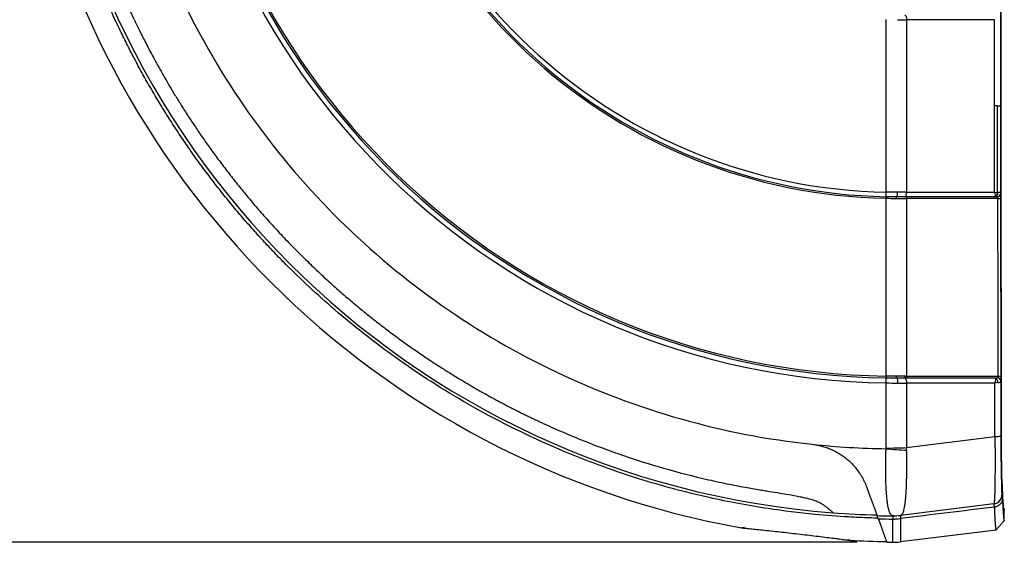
# Model space of a CAD drawing. Header units: millimetres. Extents: x 19 to 819, y 19 to 629.
# Tile 32 of 73: x 388 to 493, y 147 to 203. Entities that reach past the tile are written whole.
import ezdxf

# ---------------------------------------------------------------- set-up
doc = ezdxf.new("R2010")
doc.units = ezdxf.units.MM
doc.header["$LTSCALE"] = 3
doc.layers.add('DIMENSIONS', color=140, linetype='Continuous', lineweight=25)
doc.styles.add('SLDTEXTSTYLE0', font='TXT', dxfattribs={"width": 0.7})
doc.dimstyles.new('SLDDIMSTYLE1', dxfattribs={"dimtxt": 6.474023, "dimasz": 9.906, "dimexe": 0, "dimexo": 0.0625, "dimgap": 1.618506, "dimtad": 0, "dimtih": 1, "dimtoh": 1, "dimrnd": 1e-09, "dimzin": 12, "dimdsep": 46, "dimtxsty": 'SLDTEXTSTYLE0', "dimsah": 1, "dimcen": 0.09, "dimadec": 0, "dimazin": 3, "dimtfac": 1, "dimtofl": 0, "dimtmove": 0, "dimatfit": 3, "dimfxl": 0, "dimfrac": 2, "dimtolj": 1, "dimtzin": 12, "dimarcsym": 0})

# ---------------------------------------------------------------- blocks, each defined once
blk = doc.blocks.new('_D_1')
at = {"layer": 'DIMENSIONS'}
for p, q in [((382.28, 377.95), (306.39, 377.95)), ((315.91, 377.95), (315.91, 277.73)), ((306.29, 265.99), (304.12, 265.99)), ((304.12, 265.99), (304.12, 255.7)), ((325.53, 265.99), (327.71, 265.99)), ((327.71, 265.99), (327.71, 255.7)), ((304.12, 255.7), (306.29, 255.7)), ((327.71, 255.7), (325.53, 255.7)), ((315.91, 146.59), (315.91, 254.25)), ((477.62, 146.59), (306.39, 146.59))]:
    blk.add_line(p, q, dxfattribs=at)
for points in [[(315.91, 377.95), (314.39, 368.05), (317.44, 368.05)], [(315.91, 146.59), (317.44, 156.5), (314.39, 156.5)]]:
    blk.add_solid(points, dxfattribs=at)
at = {"layer": 'DIMENSIONS', "char_height": 6.35, "attachment_point": 1, "style": 'SLDTEXTSTYLE0'}
for s, insert in [('231.4', (303.6, 275.63)), ('9.11', (306.29, 263.89))]:
    blk.add_mtext(s, dxfattribs=dict(at, insert=insert))
blk = doc.blocks.new('_D_3')
at = {"layer": 'DIMENSIONS'}
for p, q in [((372.63, 262.27), (340.84, 262.27)), ((350.36, 262.27), (350.36, 219.79)), ((340.74, 208.05), (338.57, 208.05)), ((338.57, 208.05), (338.57, 197.76)), ((359.98, 208.05), (362.15, 208.05)), ((362.15, 208.05), (362.15, 197.76)), ((338.57, 197.76), (340.74, 197.76)), ((362.15, 197.76), (359.98, 197.76)), ((350.36, 146.59), (350.36, 196.31)), ((477.62, 146.59), (340.84, 146.59))]:
    blk.add_line(p, q, dxfattribs=at)
for points in [[(350.36, 262.27), (348.84, 252.36), (351.88, 252.36)], [(350.36, 146.59), (351.88, 156.5), (348.84, 156.5)]]:
    blk.add_solid(points, dxfattribs=at)
at = {"layer": 'DIMENSIONS', "char_height": 6.35, "attachment_point": 1, "style": 'SLDTEXTSTYLE0'}
for s, insert in [('115.7', (338.05, 217.68)), ('4.55', (340.74, 205.94))]:
    blk.add_mtext(s, dxfattribs=dict(at, insert=insert))

msp = doc.modelspace()

# ---------------------------------------------------------------- linework, layer by layer
for p, q in [((492.327832, 202.555218), (482.89954, 202.555014)), ((480.708098, 183.601704), (480.717532, 184.081423)), ((480.720676, 183.601458), (480.717352, 183.430532)), ((482.901963, 184.07114), (492.327832, 184.070936)), ((492.361592, 183.590392), (492.335235, 183.590388)), ((480.713421, 164.395065), (480.710561, 164.200367)), ((480.721259, 164.200211), (480.710561, 164.200368)), ((480.713307, 163.653772), (480.721259, 164.200211)), ((482.903618, 156.735656), (492.355063, 157.917119)), ((492.236441, 150.697466), (482.238668, 149.469893)), ((493.107169, 151.681741), (493.1338, 151.68501)), ((493.355086, 148.879226), (493.355086, 150.037725)), ((492.458996, 147.873732), (493.360473, 148.874385)), ((492.483856, 147.894511), (482.238356, 146.636522)), ((476.825527, 146.80365), (476.641347, 146.83865)), ((476.856445, 146.799525), (476.867745, 146.798017))]:
    msp.add_line(p, q)
at = {"flags": 128}
for points in [[(482.729879, 203.035773), (482.762349, 203.026614), (482.793622, 202.999466), (482.822541, 202.955333), (482.848038, 202.895845), (482.86917, 202.823203), (482.885156, 202.740089), (482.895406, 202.649578), (482.89954, 202.555014)], [(482.732302, 183.590381), (482.764772, 183.59954), (482.796044, 183.626688), (482.824964, 183.670821), (482.850461, 183.730309), (482.871593, 183.802952), (482.887579, 183.886066), (482.897829, 183.976578), (482.901963, 184.071142)], [(482.90202, 183.419027), (482.903518, 183.452744), (482.907192, 183.485006), (482.912909, 183.514623), (482.920457, 183.540504), (482.929557, 183.561695), (482.939875, 183.577415), (482.951031, 183.587084), (482.962612, 183.590346)], [(492.335235, 183.590388), (492.392919, 183.598966), (492.448452, 183.624365), (492.499769, 183.665639), (492.544958, 183.72125), (492.582337, 183.78913), (492.610514, 183.866751), (492.628442, 183.951224), (492.635452, 184.039403)]]:
    msp.add_lwpolyline(points, dxfattribs=at)
for centre, radius, start, end in [((481.844687, 241.39616), 77.75062, 182.19249007, 269.1662368), ((481.844687, 241.39616), 77.204124, 183.03931792, 269.15829653), ((481.844687, 241.39616), 77.009405, 183.03931786, 269.15829653), ((481.919817, 241.47129), 91.974642, 184.28370006, 265.71629994), ((481.844687, 241.39616), 57.32582, 187.13582959, 268.87336301), ((481.844687, 241.39616), 57.97659, 187.43689571, 268.88583303), ((481.844687, 241.39616), 57.805631, 187.45575023, 268.87336301), ((481.919817, 241.47129), 94.807975, 190.1380891, 259.86191818), ((492.280972, 183.989201), 0.406876, 281.42842741, 7.18801388), ((492.548343, 184.000189), 0.432564, 275.98888147, 356.95888698), ((492.738005, 185.335078), 1.916686, 268.33003624, 277.40567194), ((515.689828, 163.840047), 34.970424, 179.09087148, 179.40989381), ((482.936919, 164.338476), 0.237332, 169.28197402, 218.87983666), ((483.124255, 164.33956), 0.225009, 169.14465046, 221.95849487), ((492.753205, 165.071165), 0.690911, 265.53394224, 291.1337229), ((482.287973, 163.768124), 0.626925, 348.96583181, 42.2323843), ((492.199991, 163.761759), 0.460955, 351.72536459, 68.00667351), ((492.587983, 163.811186), 0.412164, 4.93965601, 84.13608381), ((481.844687, 241.39616), 84.792842, 263.88343648, 269.23228446), ((492.468456, 159.163504), 1.251533, 264.80170632, 295.51118004), ((485.351274, 203.239595), 46.859227, 264.31393467, 267.01803955), ((480.74664, 203.862241), 47.175921, 269.95832551, 272.6205917), ((492.115558, 151.681681), 0.991611, 277.00208804, 0.00346044), ((492.142189, 151.684951), 0.991611, 277.00208804, 0.00346044), ((481.919817, 241.47129), 91.974642, 265.71629994, 268.63073549), ((481.844687, 241.39616), 91.974642, 268.69513711, 269.72523946), ((481.844687, 241.39616), 92.314802, 268.77744814, 269.74543132), ((481.430205, 155.029035), 5.606522, 269.72837767, 279.22561308), ((481.461751, 155.797375), 6.375, 269.74368267, 277), ((481.440514, 155.815002), 6.730837, 269.94844443, 276.8062535), ((481.461379, 155.812113), 6.729898, 269.7713978, 276.62882836), ((481.919817, 241.47129), 94.807975, 266.94540905, 269.29920171), ((481.844687, 241.39616), 94.807975, 269.36139992, 269.75180651), ((481.461535, 152.964015), 6.375, 269.75251994, 276.99912185)]:
    msp.add_arc(centre, radius, start, end)
for points, knots in [([(479.846896, 149.179765), (479.553874, 149.187223), (478.506662, 149.213878), (476.245434, 149.315652), (472.608017, 149.592652), (467.613072, 150.211821), (461.303775, 151.394005), (453.764445, 153.417732), (445.256092, 156.564171), (436.681049, 160.804093), (428.840728, 165.77048), (422.245448, 170.889179), (417.951647, 174.85196), (415.399882, 177.453172), (414.190832, 178.733607), (413.006438, 180.036856), (411.847113, 181.362464), (410.713283, 182.709943), (409.60536, 184.078805), (408.523747, 185.46855), (407.468837, 186.878674), (406.441015, 188.308663), (405.440654, 189.757998), (404.468118, 191.22615), (403.523762, 192.712587), (402.607928, 194.216766), (401.72095, 195.738141), (400.863151, 197.276159), (400.034843, 198.830259), (399.236328, 200.399876), (398.467895, 201.98444), (397.729825, 203.583374), (397.022386, 205.196096), (396.345836, 206.82202), (395.70042, 208.460553), (395.086374, 210.1111), (394.503921, 211.77306), (393.953273, 213.445829), (393.434631, 215.128799), (392.948182, 216.821355), (392.494105, 218.522884), (392.072565, 220.232766), (391.683714, 221.950379), (391.327695, 223.675098), (391.004638, 225.406295), (390.714658, 227.143342), (390.457865, 228.885604), (390.234338, 230.63245), (390.044217, 232.383244), (389.88735, 234.137344), (389.764615, 235.894131), (389.673, 237.652897), (389.640297, 238.826469), (389.623946, 239.413256)], [0, 0, 0, 0, 0.0062428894, 0.0223111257, 0.0482038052, 0.0839194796, 0.1294561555, 0.1848112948, 0.2499818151, 0.3223478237, 0.3881278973, 0.4473203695, 0.4999237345, 0.51242545, 0.5249271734, 0.5374289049, 0.5499306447, 0.5624323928, 0.5749341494, 0.5874359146, 0.5999376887, 0.6124394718, 0.6249412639, 0.6374430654, 0.6499448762, 0.6624466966, 0.6749485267, 0.6874503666, 0.6999522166, 0.7124540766, 0.724955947, 0.7374578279, 0.7499597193, 0.7624616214, 0.7749635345, 0.7874654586, 0.7999673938, 0.8124693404, 0.8249712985, 0.8374732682, 0.8499752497, 0.8624772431, 0.8749792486, 0.8874812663, 0.8999832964, 0.912485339, 0.9249873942, 0.9374894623, 0.9499915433, 0.9624936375, 0.9749957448, 0.9874978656, 1, 1, 1, 1]), ([(390.202113, 234.601241), (390.202616, 234.600681), (390.203624, 234.599559), (390.211769, 234.590507), (390.224792, 234.57607), (390.243192, 234.555721), (390.278568, 234.51669), (390.343327, 234.44557), (390.454725, 234.320875), (390.593065, 234.161669), (390.758167, 233.960703), (390.941517, 233.720602), (391.110295, 233.47209), (391.243439, 233.254557), (391.340843, 233.069853), (391.428042, 232.861712), (391.53635, 232.565333), (391.662212, 232.157302), (391.789499, 231.667095), (391.906596, 231.143011), (392.045893, 230.451469), (392.201015, 229.597895), (392.373183, 228.548915), (392.513449, 227.658098), (392.685534, 226.576583), (392.906529, 225.294999), (393.268713, 223.397765), (393.98372, 220.079475), (395.113715, 215.808881), (396.620917, 211.233705), (397.929309, 207.81214), (398.746482, 205.875305), (399.126615, 205.009693), (399.209125, 204.822809), (399.31366, 204.587662), (399.440668, 204.304364), (399.590687, 203.973051), (399.764347, 203.593891), (399.962368, 203.167084), (400.185563, 202.692865), (400.434833, 202.171509), (400.711168, 201.603336), (401.01565, 200.988713), (401.349444, 200.328062), (401.713804, 199.621861), (402.110066, 198.870657), (402.539648, 198.075065), (403.004049, 197.235779), (403.504842, 196.353576), (404.043673, 195.429329), (404.622256, 194.464005), (405.242368, 193.458683), (405.905841, 192.414554), (406.614561, 191.332935), (407.370454, 190.215274), (408.175482, 189.063156), (409.031632, 187.878318), (409.940904, 186.662648), (410.905304, 185.418202), (411.926817, 184.147191), (413.007454, 182.852053), (414.148987, 181.535208), (415.353917, 180.200044), (416.621607, 178.847071), (417.503211, 177.954684), (417.950476, 177.50195)], [0, 0, 0, 0, 0.0031022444, 0.006213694, 0.0093370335, 0.0124749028, 0.0156298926, 0.0234893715, 0.0312578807, 0.039213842, 0.0468687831, 0.0549413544, 0.0625337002, 0.0668363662, 0.070369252, 0.0741348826, 0.0783090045, 0.0857620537, 0.0941189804, 0.1014190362, 0.1099347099, 0.1256663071, 0.1400179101, 0.1571265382, 0.1656775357, 0.1886084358, 0.2148261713, 0.2513724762, 0.3392056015, 0.4106734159, 0.4650074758, 0.5016963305, 0.5039339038, 0.5069549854, 0.5107605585, 0.5153518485, 0.5207303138, 0.526897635, 0.5338557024, 0.5416066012, 0.5501525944, 0.5594961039, 0.5696396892, 0.5805860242, 0.5923378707, 0.6048980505, 0.6182694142, 0.6324548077, 0.647457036, 0.6632788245, 0.6799227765, 0.6973913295, 0.7156867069, 0.7348108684, 0.7547654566, 0.7755517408, 0.7971705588, 0.8196222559, 0.8429066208, 0.8670228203, 0.8919693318, 0.9177438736, 0.944343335, 0.9717637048, 1, 1, 1, 1]), ([(493.095961, 233.670479), (493.09596, 233.670471), (493.091746, 233.619163), (493.083394, 233.467414), (493.071489, 233.095074), (493.060434, 232.591508), (493.050538, 231.964371), (493.041979, 231.231112), (493.034996, 230.407231), (493.029705, 229.510751), (493.026827, 228.719915), (493.025511, 228.07062), (493.024537, 227.416829), (493.022675, 226.273008), (493.018564, 223.547061), (493.012941, 219.39922), (493.00717, 214.151297), (493.002684, 208.896812), (492.999497, 203.635673), (492.997605, 198.367867), (492.99661, 189.591434), (493.001256, 177.304028), (493.013779, 166.152244), (493.023078, 160.106399), (493.024651, 159.126139), (493.025434, 158.63613), (493.026289, 158.14505), (493.028217, 157.498162), (493.031811, 156.708644), (493.038055, 155.823881), (493.045986, 155.02078), (493.055477, 154.323993), (493.066247, 153.746018), (493.076742, 153.353694), (493.086417, 153.104253), (493.094964, 152.957051), (493.102529, 152.886143), (493.109822, 152.870997), (493.115282, 152.874508), (493.120083, 152.874115), (493.122762, 152.873647), (493.124348, 152.874289), (493.124842, 152.874489)], [0, 0, 0, 0, 0.00000158, 0.0110438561, 0.0221166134, 0.0331744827, 0.044227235, 0.0552658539, 0.0663321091, 0.0773483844, 0.0884606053, 0.0940157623, 0.099595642, 0.1107524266, 0.1330647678, 0.1925559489, 0.2520176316, 0.3114708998, 0.3709368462, 0.4304365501, 0.4899910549, 0.6682668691, 0.8466487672, 0.8689540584, 0.8745025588, 0.8801055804, 0.8856807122, 0.8912744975, 0.9025574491, 0.9138801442, 0.9251916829, 0.9365035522, 0.9478080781, 0.9591233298, 0.9666125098, 0.9741920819, 0.9817629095, 0.9862962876, 0.9930667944, 0.9958939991, 0.9987212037, 1, 1, 1, 1]), ([(397.660513, 231.250397), (398.228418, 226.538152), (399.192899, 221.873765), (401.887925, 212.77168), (403.618436, 208.334104), (407.79686, 199.810493), (410.244717, 195.724572), (415.788987, 188.01923), (418.885325, 184.399913), (425.639464, 177.729616), (429.297175, 174.678724), (437.071169, 169.231128), (441.18735, 166.834494), (449.762495, 162.762856), (454.221346, 161.087905), (463.356397, 158.506773), (468.032476, 157.600626), (472.751456, 157.091621)], [0, 0, 0, 0, 0.125, 0.125, 0.25, 0.25, 0.375, 0.375, 0.5, 0.5, 0.625, 0.625, 0.75, 0.75, 0.875, 0.875, 1, 1, 1, 1]), ([(493.097901, 152.988483), (493.091209, 153.073323), (493.075862, 153.267891), (493.054841, 154.275949), (493.03715, 155.77607), (493.025179, 157.891502), (493.022972, 160.430082), (493.018321, 163.189806), (493.014718, 165.965557), (493.008861, 170.719365), (493.002798, 177.155343), (492.998248, 185.277538), (492.996582, 194.00179), (492.99881, 203.632085), (493.006648, 214.152451), (493.01558, 221.803225), (493.023376, 226.597961), (493.025608, 228.553659), (493.032774, 230.287807), (493.042284, 231.139125), (493.046224, 231.491875)], [0, 0, 0, 0, 0.0188384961, 0.0432031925, 0.0675715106, 0.0919210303, 0.1259083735, 0.1599420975, 0.1939545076, 0.2279525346, 0.3347435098, 0.4300867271, 0.5255011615, 0.6540829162, 0.7825625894, 0.9111224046, 0.9352296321, 0.959311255, 0.9831402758, 1, 1, 1, 1]), ([(480.717532, 184.081423), (480.717683, 184.637684), (480.717982, 185.736492), (480.718401, 187.364464), (480.718825, 188.95145), (480.719269, 190.497416), (480.719751, 192.002301), (480.72028, 193.466061), (480.720861, 194.888655), (480.721495, 196.27005), (480.722175, 197.610219), (480.722893, 198.909141), (480.723633, 200.166793), (480.724377, 201.38318), (480.724861, 202.180267), (480.725098, 202.571953)], [0, 0, 0, 0, 0.0902771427, 0.1783286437, 0.2641544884, 0.3477546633, 0.4291291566, 0.5082779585, 0.5852010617, 0.6598984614, 0.7323701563, 0.8026161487, 0.870636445, 0.9364310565, 1, 1, 1, 1]), ([(492.980298, 202.648913), (492.980082, 202.130394), (492.979651, 201.093386), (492.979148, 199.537589), (492.97875, 197.981668), (492.978469, 196.425598), (492.978292, 194.869386), (492.97827, 193.831857), (492.97826, 193.313077)], [0, 0, 0, 0, 0.16667533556, 0.33334033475, 0.50000014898, 0.66665993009, 0.83332482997, 1, 1, 1, 1]), ([(492.627827, 193.313077), (492.736443, 193.313077), (492.827165, 193.313077), (492.947257, 193.313077), (492.976534, 193.313077), (492.97826, 193.313077)], [0, 0, 0, 0, 0.5, 0.5, 1, 1, 1, 1]), ([(492.97826, 193.313077), (492.97827, 192.794297), (492.978292, 191.756768), (492.978469, 190.200556), (492.97875, 188.644486), (492.979148, 187.088565), (492.979651, 185.532768), (492.980082, 184.495761), (492.980298, 183.977241)], [0, 0, 0, 0, 0.1666751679, 0.3333400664, 0.4999998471, 0.6666596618, 0.8333246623, 1, 1, 1, 1]), ([(481.844687, 183.590529), (481.769579, 183.590613), (481.61952, 183.590782), (481.39279, 183.592154), (481.165327, 183.594379), (480.936984, 183.597465), (480.784451, 183.60029), (480.708098, 183.601704)], [0, 0, 0, 0, 0.2002471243, 0.4000788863, 0.5997869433, 0.799663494, 1, 1, 1, 1]), ([(480.713421, 164.395065), (480.713506, 164.944461), (480.713674, 166.032835), (480.713921, 167.650911), (480.71417, 169.238446), (480.714427, 170.79543), (480.714697, 172.321752), (480.714982, 173.817337), (480.715284, 175.282106), (480.715603, 176.715989), (480.715938, 178.118923), (480.716285, 179.490845), (480.71664, 180.831707), (480.716998, 182.141441), (480.717235, 183.004323), (480.717352, 183.430532)], [0, 0, 0, 0, 0.08679961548, 0.17195314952, 0.25546059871, 0.33732196, 0.41753723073, 0.4961064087, 0.57302949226, 0.64830648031, 0.72193737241, 0.79392216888, 0.86426087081, 0.93295348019, 1, 1, 1, 1]), ([(481.814334, 183.419485), (481.814574, 183.460482), (481.817696, 183.507613), (481.829467, 183.573946), (481.837652, 183.590529), (481.844687, 183.590529)], [0, 0, 0, 0, 0.5, 0.5, 1, 1, 1, 1]), ([(481.844688, 183.590529), (481.855675, 183.590529), (481.867496, 183.600832), (481.890412, 183.647328), (481.901442, 183.683666), (481.919828, 183.776803), (481.927126, 183.833313), (481.93675, 183.951661), (481.9391, 184.013152), (481.939455, 184.070622)], [0, 0, 0, 0, 0.25, 0.25, 0.5, 0.5, 0.75, 0.75, 1, 1, 1, 1]), ([(482.732302, 183.590381), (482.659744, 183.590392), (482.514743, 183.590414), (482.293679, 183.590451), (482.070536, 183.590488), (481.920009, 183.590515), (481.844688, 183.590529)], [0, 0, 0, 0, 0.2501982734, 0.5000073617, 0.749812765, 1, 1, 1, 1]), ([(492.327832, 184.070936), (492.356412, 183.95683), (492.371501, 183.843872), (492.373688, 183.707902), (492.370953, 183.668044), (492.358417, 183.609568), (492.348642, 183.59039), (492.335235, 183.590388)], [0, 0, 0, 0, 0.5, 0.5, 0.75, 0.75, 1, 1, 1, 1]), ([(492.593475, 183.569986), (492.586873, 183.57292), (492.572688, 183.579225), (492.544175, 183.584175), (492.509023, 183.587609), (492.466485, 183.589436), (492.416808, 183.590306), (492.380658, 183.590362), (492.361592, 183.590392)], [0, 0, 0, 0, 0.1171691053, 0.2517599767, 0.4060504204, 0.5815638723, 0.7793185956, 1, 1, 1, 1]), ([(492.682149, 183.419206), (492.681284, 183.429472), (492.679469, 183.451027), (492.67014, 183.48168), (492.65452, 183.513923), (492.628551, 183.546458), (492.606131, 183.561496), (492.593475, 183.569986)], [0, 0, 0, 0, 0.133137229, 0.2795397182, 0.4428726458, 0.6854829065, 1, 1, 1, 1]), ([(492.699405, 164.382351), (492.698639, 164.958161), (492.697106, 166.109699), (492.694985, 167.83822), (492.692995, 169.567389), (492.691146, 171.29724), (492.689437, 173.027679), (492.687869, 174.758647), (492.68644, 176.490076), (492.685151, 178.221896), (492.684004, 179.954051), (492.682988, 181.686439), (492.682428, 182.841645), (492.682149, 183.419206)], [0, 0, 0, 0, 0.0909740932, 0.1819352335, 0.2728834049, 0.3638185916, 0.4547407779, 0.5456499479, 0.6365460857, 0.7274291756, 0.8182992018, 0.9091561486, 1, 1, 1, 1]), ([(492.980298, 183.977241), (492.978758, 184.006768), (492.954836, 184.024349), (492.85526, 184.04133), (492.779611, 184.041572), (492.684651, 184.040111)], [0, 0, 0, 0, 0.5, 0.5, 1, 1, 1, 1]), ([(492.980298, 183.977241), (492.98063, 183.963596), (492.98129, 183.936522), (492.982183, 183.884383), (492.982984, 183.824353), (492.983676, 183.757679), (492.984247, 183.683939), (492.984668, 183.604556), (492.984967, 183.520639), (492.985025, 183.463047), (492.985054, 183.43438)], [0, 0, 0, 0, 0.12605063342, 0.25009983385, 0.37419764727, 0.50039175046, 0.6213570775, 0.74770536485, 0.87441567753, 1, 1, 1, 1]), ([(492.985054, 183.43438), (492.985334, 182.857125), (492.985894, 181.702715), (492.986911, 179.971771), (492.988058, 178.241541), (492.989348, 176.512059), (492.990777, 174.783316), (492.992345, 173.055314), (492.994054, 171.328054), (492.995902, 169.60153), (492.997892, 167.875767), (493.000013, 166.150667), (493.001544, 165.001404), (493.00231, 164.426723)], [0, 0, 0, 0, 0.0909351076, 0.1818545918, 0.2727619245, 0.3636605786, 0.4545540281, 0.5454457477, 0.6363392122, 0.7272378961, 0.8181452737, 0.9090648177, 1, 1, 1, 1]), ([(417.950476, 177.50195), (418.171208, 177.282527), (418.610034, 176.846306), (419.27273, 176.204485), (419.933296, 175.576652), (420.592006, 174.963258), (421.248379, 174.363985), (421.902141, 173.77871), (422.552976, 173.207254), (423.20059, 172.649446), (423.844693, 172.105106), (424.485006, 171.574053), (425.121256, 171.056103), (425.753181, 170.551068), (426.380525, 170.058757), (427.003042, 169.578977), (427.620494, 169.111534), (428.232648, 168.65623), (428.839284, 168.212869), (429.440186, 167.781251), (430.035147, 167.361176), (430.623967, 166.952445), (431.206455, 166.554857), (431.782426, 166.168211), (432.351701, 165.792308), (432.914111, 165.426947), (433.469491, 165.071931), (434.017684, 164.72706), (434.55854, 164.392138), (435.091914, 164.066969), (435.617667, 163.751359), (436.135668, 163.445116), (436.645791, 163.148049), (437.147914, 162.859969), (437.641923, 162.58069), (438.127707, 162.310027), (438.605162, 162.047799), (439.074189, 161.793826), (439.534691, 161.547931), (439.986581, 161.309941), (440.42977, 161.079684), (440.864179, 160.856991), (441.28973, 160.641698), (441.70635, 160.433642), (442.11397, 160.232664), (442.512524, 160.038608), (442.90195, 159.851322), (443.282191, 159.670656), (443.653189, 159.496465), (444.014895, 159.328606), (444.367257, 159.166941), (444.710232, 159.011333), (445.043774, 158.861652), (445.367843, 158.717768), (446.630668, 158.162911), (449.020089, 157.172126), (452.745764, 155.803313), (457.021264, 154.455804), (460.816615, 153.474734), (463.822357, 152.825128), (465.7176, 152.462149), (467.059589, 152.231247), (468.138781, 152.059945), (469.029661, 151.919516), (470.07756, 151.747127), (470.929823, 151.591709), (471.619016, 151.452229), (472.139823, 151.335096), (472.626904, 151.207714), (473.03166, 151.081875), (473.324803, 150.973788), (473.529937, 150.8869), (473.712026, 150.789774), (473.927382, 150.657283), (474.17396, 150.48946), (474.412434, 150.307071), (474.612436, 150.142636), (474.770703, 150.005041), (474.894391, 149.894526), (474.973103, 149.822862), (475.019764, 149.780621), (475.045057, 149.757816), (475.0482, 149.754994), (475.049768, 149.753587)], [0, 0, 0, 0, 0.0138093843, 0.0274536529, 0.0409321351, 0.0542442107, 0.0673893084, 0.0803669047, 0.0931765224, 0.1058177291, 0.1182901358, 0.1305933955, 0.142727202, 0.1546912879, 0.1664854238, 0.1781094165, 0.1895631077, 0.2008463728, 0.211959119, 0.2229012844, 0.2336728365, 0.2442737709, 0.2547041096, 0.2649639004, 0.2750532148, 0.2849721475, 0.2947208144, 0.3042993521, 0.3137079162, 0.3229466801, 0.3320158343, 0.3409155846, 0.3496461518, 0.3582077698, 0.366600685, 0.3748251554, 0.382881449, 0.3907698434, 0.3984906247, 0.4060440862, 0.4134305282, 0.4206502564, 0.4277035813, 0.4345908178, 0.4413122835, 0.447868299, 0.4542591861, 0.4604852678, 0.4665468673, 0.4724443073, 0.4781779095, 0.4837479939, 0.4891548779, 0.4943988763, 0.4994803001, 0.5503559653, 0.6091382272, 0.6755351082, 0.7491775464, 0.7829739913, 0.8119660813, 0.834790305, 0.8433889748, 0.8604489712, 0.8748052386, 0.8905365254, 0.8989967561, 0.9062590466, 0.9145771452, 0.9219891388, 0.9261255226, 0.929855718, 0.9333572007, 0.9376527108, 0.9452065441, 0.9532361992, 0.9608866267, 0.968837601, 0.976543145, 0.9843388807, 0.9895978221, 0.9948140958, 1, 1, 1, 1]), ([(481.85145, 164.191543), (481.844139, 164.194555), (481.835763, 164.21595), (481.824734, 164.292277), (481.822589, 164.343703), (481.823391, 164.385824)], [0, 0, 0, 0, 0.5, 0.5, 1, 1, 1, 1]), ([(492.630091, 164.221194), (492.637951, 164.227838), (492.652594, 164.240216), (492.670927, 164.264277), (492.687364, 164.294143), (492.699912, 164.333805), (492.699568, 164.366698), (492.699405, 164.382351)], [0, 0, 0, 0, 0.21448615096, 0.39956940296, 0.55556350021, 0.7885045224, 1, 1, 1, 1]), ([(493.00231, 164.426723), (493.002332, 164.40402), (493.002374, 164.358992), (493.002313, 164.291557), (493.002157, 164.225386), (493.001898, 164.160382), (493.001371, 164.067291), (493.000386, 163.951033), (492.99921, 163.881672), (492.998616, 163.846676)], [0, 0, 0, 0, 0.1007381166, 0.1998050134, 0.2984967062, 0.3981238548, 0.4999610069, 0.7477120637, 1, 1, 1, 1]), ([(480.712327, 156.686332), (480.712389, 157.166032), (480.712513, 158.117529), (480.712705, 159.53405), (480.712901, 160.927615), (480.713101, 162.298169), (480.713238, 163.204545), (480.713307, 163.653772)], [0, 0, 0, 0, 0.20681340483, 0.41022010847, 0.61022010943, 0.80681340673, 1, 1, 1, 1]), ([(481.85145, 164.191542), (481.862962, 164.187256), (481.87523, 164.171314), (481.898423, 164.111415), (481.909261, 164.067337), (481.926366, 163.959649), (481.932577, 163.896461), (481.93952, 163.768752), (481.940299, 163.704597), (481.939146, 163.646461)], [0, 0, 0, 0, 0.25, 0.25, 0.5, 0.5, 0.75, 0.75, 1, 1, 1, 1]), ([(492.372618, 164.18917), (492.386201, 164.179838), (492.395416, 164.152317), (492.405943, 164.079134), (492.407207, 164.032906), (492.399739, 163.881327), (492.379957, 163.76243), (492.346345, 163.647492)], [0, 0, 0, 0, 0.25, 0.25, 0.5, 0.5, 1, 1, 1, 1]), ([(492.372618, 164.18917), (492.403202, 164.189669), (492.460714, 164.190608), (492.534949, 164.195624), (492.593298, 164.202618), (492.619027, 164.215608), (492.630091, 164.221194)], [0, 0, 0, 0, 0.3204279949, 0.6025411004, 0.8290864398, 1, 1, 1, 1]), ([(492.656148, 163.695419), (492.763698, 163.703164), (492.852301, 163.715606), (492.968625, 163.762185), (492.997009, 163.797643), (492.998616, 163.846676)], [0, 0, 0, 0, 0.5, 0.5, 1, 1, 1, 1]), ([(492.998616, 163.846676), (492.999298, 163.361784), (493.00066, 162.392013), (493.002833, 160.93844), (493.00509, 159.485626), (493.00668, 158.517876), (493.007475, 158.033994)], [0, 0, 0, 0, 0.25000340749, 0.49999999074, 0.74999657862, 1, 1, 1, 1]), ([(472.809881, 157.086028), (472.895513, 157.07519), (473.066258, 157.053578), (473.320054, 157.009641), (473.571051, 156.95737), (473.819235, 156.895946), (474.064714, 156.825593), (474.307559, 156.746279), (474.547861, 156.658032), (475.022988, 156.464074), (475.707352, 156.110951), (476.533807, 155.516465), (477.259012, 154.821842), (477.739019, 154.209869), (478.041922, 153.739913), (478.221959, 153.426508), (478.383596, 153.109077), (478.528423, 152.788566), (478.608094, 152.578754), (478.648369, 152.47269)], [0, 0, 0, 0, 0.0315207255, 0.0628508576, 0.0940428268, 0.1251494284, 0.1562234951, 0.1873175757, 0.2184836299, 0.2497727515, 0.3749657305, 0.4992593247, 0.6233528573, 0.7487656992, 0.7973642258, 0.8466425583, 0.8967297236, 0.947794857, 1, 1, 1, 1]), ([(492.355063, 157.917119), (492.355924, 157.825331), (492.357646, 157.641548), (492.359995, 157.367503), (492.362112, 157.094788), (492.363947, 156.823993), (492.365477, 156.555562), (492.366689, 156.289974), (492.367579, 156.027688), (492.368157, 155.769154), (492.368446, 155.514812), (492.368476, 155.265069), (492.368046, 154.661438), (492.364986, 153.739772), (492.350882, 152.674615), (492.332161, 151.801778), (492.309261, 151.280267), (492.289052, 150.978238), (492.275138, 150.84411), (492.262711, 150.761736), (492.25088, 150.710373), (492.241561, 150.702042), (492.236441, 150.697466)], [0, 0, 0, 0, 0.0227708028, 0.045593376, 0.0684560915, 0.091347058, 0.1142541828, 0.1371652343, 0.160067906, 0.1829498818, 0.2057989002, 0.2286028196, 0.2513496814, 0.3741127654, 0.5017480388, 0.6206747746, 0.7510179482, 0.8098856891, 0.875108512, 0.9072132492, 0.9490250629, 1, 1, 1, 1]), ([(493.007475, 158.033994), (493.007637, 157.944432), (493.007961, 157.76551), (493.008617, 157.499358), (493.009397, 157.235433), (493.010314, 156.973849), (493.011884, 156.585536), (493.01444, 156.078119), (493.018416, 155.472133), (493.02313, 154.897836), (493.030341, 154.181435), (493.040966, 153.387987), (493.053296, 152.756512), (493.063898, 152.356295), (493.072166, 152.110039), (493.080687, 151.917923), (493.088411, 151.796309), (493.095271, 151.725652), (493.101204, 151.688062), (493.105177, 151.683851), (493.107169, 151.681741)], [0, 0, 0, 0, 0.0250146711, 0.0499727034, 0.0749112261, 0.0998674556, 0.124878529, 0.1873517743, 0.2500452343, 0.312158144, 0.3746286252, 0.4997905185, 0.6242943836, 0.6866431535, 0.7495207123, 0.8116323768, 0.8742327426, 0.9160219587, 0.9579026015, 1, 1, 1, 1]), ([(481.403626, 149.422576), (481.392886, 149.423385), (481.367107, 149.425325), (481.323653, 149.444453), (481.268373, 149.489799), (481.201832, 149.57885), (481.097407, 149.781803), (480.977634, 150.152212), (480.870783, 150.681685), (480.805665, 151.195832), (480.758899, 151.729144), (480.72017, 152.347286), (480.695237, 152.945863), (480.681246, 153.489524), (480.674197, 153.972894), (480.671845, 154.473544), (480.674123, 154.989125), (480.681028, 155.518292), (480.6921, 156.059304), (480.703067, 156.426684), (480.708568, 156.61093)], [0, 0, 0, 0, 0.0218272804, 0.0523879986, 0.0916554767, 0.139595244, 0.1961642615, 0.3188638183, 0.4111158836, 0.4727742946, 0.5425652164, 0.6148404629, 0.6834402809, 0.7285818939, 0.7737911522, 0.8189009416, 0.863973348, 0.9091108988, 0.9544177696, 1, 1, 1, 1]), ([(480.708568, 156.61093), (480.709663, 156.623511), (480.711847, 156.648599), (480.712167, 156.673779), (480.712327, 156.686332)], [0, 0, 0, 0, 0.5014846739, 1, 1, 1, 1]), ([(482.329056, 149.495035), (482.340661, 149.502586), (482.366222, 149.519218), (482.408488, 149.561198), (482.457169, 149.625724), (482.511292, 149.721933), (482.569266, 149.858705), (482.658161, 150.140397), (482.748073, 150.612516), (482.824781, 151.394088), (482.885002, 152.333262), (482.916026, 153.330734), (482.925962, 154.210172), (482.927547, 154.841898), (482.92546, 155.413153), (482.921524, 155.920253), (482.916248, 156.268219), (482.913585, 156.443817)], [0, 0, 0, 0, 0.0247545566, 0.0545222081, 0.0894506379, 0.1296925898, 0.1753948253, 0.2266837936, 0.3607975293, 0.4631300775, 0.5932970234, 0.7228660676, 0.7918998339, 0.8601557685, 0.9057963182, 0.9524610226, 1, 1, 1, 1]), ([(493.355086, 150.037725), (493.336243, 150.081175), (493.298459, 150.168298), (493.24442, 150.804838), (493.20337, 151.604604), (493.174589, 152.258942), (493.159872, 152.754924), (493.148109, 152.884895), (493.139424, 152.8692), (493.129606, 152.875879), (493.120286, 152.872112), (493.111566, 152.878221), (493.104596, 152.850007), (493.099822, 152.948766), (493.097901, 152.988483)], [0, 0, 0, 0, 0.2160316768, 0.4331759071, 0.6252838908, 0.70139722, 0.7776105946, 0.8082333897, 0.8367694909, 0.8771185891, 0.9208733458, 0.9435586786, 0.9773013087, 1, 1, 1, 1]), ([(478.648369, 152.47269), (478.675258, 152.398786), (478.728912, 152.25132), (478.806152, 152.038758), (478.880719, 151.833433), (478.952365, 151.636091), (479.021089, 151.446777), (479.086867, 151.265797), (479.149686, 151.093302), (479.209478, 150.929325), (479.266212, 150.773881), (479.319851, 150.626978), (479.370362, 150.488626), (479.417722, 150.358833), (479.4754, 150.200472), (479.539356, 150.024804), (479.604127, 149.84709), (479.65728, 149.701193), (479.698794, 149.587134), (479.72829, 149.505952), (479.746792, 149.454883), (479.74908, 149.44854), (479.750223, 149.44537)], [0, 0, 0, 0, 0.0394581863, 0.0787331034, 0.1178299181, 0.1567536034, 0.1955090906, 0.2340846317, 0.2724723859, 0.3106871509, 0.3487424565, 0.3866506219, 0.4244228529, 0.4620693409, 0.4995993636, 0.5715185, 0.6432258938, 0.7147652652, 0.7861755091, 0.8574931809, 0.9287549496, 1, 1, 1, 1]), ([(492.29445, 150.358269), (492.293438, 150.3855), (492.291409, 150.440081), (492.288029, 150.509001), (492.284427, 150.568341), (492.280593, 150.616899), (492.276546, 150.654803), (492.272283, 150.681574), (492.267824, 150.698145), (492.264656, 150.699872), (492.263072, 150.700735)], [0, 0, 0, 0, 0.123814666, 0.2481695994, 0.3729662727, 0.4981039, 0.6234799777, 0.7489908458, 0.8745322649, 1, 1, 1, 1]), ([(493.165363, 151.288517), (493.163789, 151.255005), (493.160687, 151.188951), (493.143807, 151.092032), (493.117593, 150.999115), (493.081328, 150.910249), (493.035437, 150.825334), (492.980037, 150.74424), (492.90024, 150.649343), (492.789238, 150.549206), (492.64048, 150.457254), (492.474534, 150.389646), (492.355442, 150.368696), (492.294491, 150.357974)], [0, 0, 0, 0, 0.0742925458, 0.1464348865, 0.2170568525, 0.2869456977, 0.3569267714, 0.4277729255, 0.5001843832, 0.6247813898, 0.7468480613, 0.8704379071, 1, 1, 1, 1]), ([(493.1338, 151.68501), (493.134986, 151.68421), (493.137353, 151.682614), (493.140892, 151.66768), (493.14441, 151.643544), (493.147905, 151.609324), (493.151378, 151.56524), (493.15483, 151.511288), (493.158259, 151.447264), (493.161669, 151.374001), (493.163914, 151.317058), (493.165039, 151.288519)], [0, 0, 0, 0, 0.111866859, 0.22318930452, 0.33411820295, 0.44480602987, 0.55540625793, 0.6660727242, 0.77695899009, 0.88821770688, 1, 1, 1, 1]), ([(493.165039, 151.288519), (493.167708, 151.219793), (493.172962, 151.084499), (493.180759, 150.894136), (493.189718, 150.684797), (493.200083, 150.459018), (493.215762, 150.144138), (493.235543, 149.796016), (493.259366, 149.457842), (493.283254, 149.195149), (493.307181, 149.010479), (493.32712, 148.917705), (493.341273, 148.888362), (493.349262, 148.878511), (493.353256, 148.879001), (493.355086, 148.879226)], [0, 0, 0, 0, 0.0436592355, 0.0859469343, 0.126870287, 0.188885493, 0.2530191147, 0.3781542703, 0.503449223, 0.6285342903, 0.7521548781, 0.8761470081, 0.9380888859, 0.9716253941, 1, 1, 1, 1]), ([(492.294491, 150.357974), (492.297016, 150.284719), (492.302064, 150.138261), (492.310819, 149.930138), (492.319721, 149.731254), (492.327967, 149.543231), (492.336037, 149.365416), (492.34461, 149.197252), (492.353572, 149.038821), (492.362154, 148.890823), (492.370422, 148.753205), (492.379475, 148.624965), (492.390158, 148.484602), (492.401508, 148.340996), (492.415027, 148.202522), (492.429894, 148.08824), (492.442127, 148.001734), (492.457515, 147.938172), (492.469933, 147.901031), (492.479134, 147.896867), (492.48374, 147.894783)], [0, 0, 0, 0, 0.04552357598, 0.09101586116, 0.13647397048, 0.18189665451, 0.22730031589, 0.27270399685, 0.31811607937, 0.36353900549, 0.40898500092, 0.45447230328, 0.5000050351, 0.57133323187, 0.6426302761, 0.71393662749, 0.78528156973, 0.8567180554, 0.92827554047, 1, 1, 1, 1]), ([(493.302188, 150.250241), (493.31714, 150.220514), (493.35065, 150.153891), (493.353505, 150.079129), (493.355087, 150.037725)], [0, 0, 0, 0, 0.4461958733, 1, 1, 1, 1]), ([(479.875064, 149.102372), (479.866092, 149.127034), (479.848187, 149.17625), (479.825199, 149.239523), (479.805111, 149.294815), (479.788179, 149.341394), (479.774327, 149.37945), (479.763547, 149.409007), (479.755905, 149.429906), (479.751114, 149.442955), (479.75052, 149.444566), (479.750223, 149.44537)], [0, 0, 0, 0, 0.1128895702, 0.2252850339, 0.3372074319, 0.448677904, 0.5597177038, 0.670348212, 0.7805909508, 0.8904675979, 1, 1, 1, 1]), ([(479.875064, 149.102372), (479.901777, 149.028983), (479.955256, 148.88206), (480.031129, 148.673647), (480.103864, 148.473856), (480.1731, 148.283673), (480.238876, 148.102975), (480.301129, 147.931935), (480.359824, 147.770646), (480.414924, 147.61922), (480.466391, 147.477764), (480.514194, 147.346384), (480.57015, 147.192628), (480.629818, 147.028774), (480.687355, 146.870804), (480.732303, 146.747355), (480.764248, 146.659537), (480.784287, 146.604354), (480.786768, 146.597503), (480.78801, 146.594074)], [0, 0, 0, 0, 0.0449885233, 0.0900664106, 0.1352349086, 0.1804952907, 0.2258488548, 0.2712969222, 0.316840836, 0.3624819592, 0.4082216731, 0.4540613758, 0.5000024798, 0.5830726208, 0.6662361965, 0.7495018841, 0.8328784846, 0.9163748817, 1, 1, 1, 1]), ([(481.433232, 149.422439), (481.432463, 149.422442), (481.430881, 149.42245), (481.420587, 149.422496), (481.409403, 149.422549), (481.403626, 149.422576)], [0, 0, 0, 0, 0.3140843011, 0.6456944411, 1, 1, 1, 1]), ([(481.426426, 149.42247), (481.453717, 149.422438), (481.487962, 149.422398), (481.523986, 149.422748), (481.531991, 149.422829), (481.534252, 149.422852), (481.535583, 149.422863), (481.536103, 149.422866), (481.535972, 149.422863), (481.535966, 149.422863)], [0, 0, 0, 0, 0.7199624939, 0.9034083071, 0.9333777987, 0.9582211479, 0.9793763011, 0.9990431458, 1, 1, 1, 1]), ([(481.535887, 149.422861), (481.535823, 149.422859), (481.535659, 149.422854), (481.533718, 149.422824), (481.525929, 149.422722), (481.492782, 149.422374), (481.459244, 149.422411), (481.433094, 149.42244)], [0, 0, 0, 0, 0.0154227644, 0.0394573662, 0.1022894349, 0.3000608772, 1, 1, 1, 1]), ([(481.434, 146.589075), (481.433999, 146.590112), (481.433997, 146.592186), (481.433998, 146.608851), (481.434001, 146.635382), (481.434008, 146.672699), (481.434017, 146.720487), (481.434028, 146.77876), (481.434042, 146.84744), (481.434058, 146.92647), (481.434077, 147.015787), (481.434097, 147.115326), (481.43412, 147.225018), (481.434145, 147.344795), (481.434173, 147.474585), (481.434202, 147.614315), (481.434234, 147.763909), (481.434268, 147.923292), (481.434305, 148.092379), (481.434344, 148.271108), (481.434385, 148.459332), (481.43443, 148.657201), (481.434477, 148.863759), (481.434511, 149.009468), (481.434528, 149.082269)], [0, 0, 0, 0, 0.0461509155, 0.0922355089, 0.1382537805, 0.1842057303, 0.2300913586, 0.2759106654, 0.3216636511, 0.3673503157, 0.4129706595, 0.4585246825, 0.5040123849, 0.549433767, 0.5947888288, 0.6400775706, 0.6852999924, 0.7304560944, 0.7755458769, 0.8205693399, 0.8655264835, 0.910417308, 0.9552418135, 1, 1, 1, 1]), ([(482.238591, 149.469884), (482.238623, 149.468869), (482.238688, 149.466837), (482.238709, 149.450313), (482.238698, 149.423884), (482.238658, 149.386585), (482.238596, 149.338815), (482.238507, 149.280384), (482.238389, 149.212406), (482.238264, 149.158516), (482.238201, 149.1316)], [0, 0, 0, 0, 0.1245493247, 0.2494285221, 0.374538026, 0.4997770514, 0.6250441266, 0.7502376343, 0.875256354, 1, 1, 1, 1]), ([(482.238258, 149.127206), (482.238274, 148.304509), (482.23829, 147.680488), (482.238323, 146.846524), (482.238339, 146.636591), (482.238355, 146.636522)], [0, 0, 0, 0, 0.5, 0.5, 1, 1, 1, 1]), ([(465.231619, 148.143609), (465.232377, 148.143533), (465.233893, 148.143382), (465.245858, 148.142187), (465.264923, 148.140279), (465.291778, 148.137586), (465.326243, 148.134127), (465.395261, 148.127201), (465.525268, 148.114148), (465.749618, 148.09147), (466.025823, 148.063461), (466.451378, 148.019958), (467.073247, 147.955615), (467.922689, 147.866162), (468.837297, 147.767513), (469.801277, 147.661404), (470.784188, 147.550172), (471.774072, 147.435731), (472.755368, 147.319112), (473.699886, 147.204383), (474.590305, 147.093394), (475.260955, 147.008094), (475.736547, 146.946741), (476.057281, 146.905006), (476.33231, 146.868972), (476.533724, 146.842372), (476.672685, 146.823973), (476.767356, 146.8114), (476.806171, 146.806229), (476.825527, 146.80365)], [0, 0, 0, 0, 0.0104679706, 0.0209199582, 0.031378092, 0.0418644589, 0.0524009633, 0.063009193, 0.0940879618, 0.125821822, 0.1568275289, 0.188510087, 0.2511740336, 0.3123452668, 0.3758419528, 0.4373712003, 0.4999061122, 0.5624631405, 0.6243683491, 0.6877373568, 0.7492203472, 0.8117189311, 0.843446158, 0.874462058, 0.9060392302, 0.9370007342, 0.9582147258, 0.9791620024, 1, 1, 1, 1]), ([(476.825527, 146.80365), (476.833927, 146.802532), (476.850757, 146.800292), (476.86481, 146.798406), (476.866764, 146.798147), (476.867745, 146.798017)], [0, 0, 0, 0, 0.3318260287, 0.6648785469, 1, 1, 1, 1])]:
    msp.add_open_spline(points, degree=3, knots=knots)
for points in [[(481.93966, 202.555507), (482.264267, 202.555411), (482.58433, 202.555247), (482.89954, 202.555014)], [(482.89954, 202.555014), (482.900348, 196.395854), (482.901155, 190.230262), (482.901963, 184.07114)], [(492.325848, 193.313077), (492.326509, 196.394349), (492.327171, 199.475614), (492.327832, 202.555218)], [(492.327832, 184.070936), (492.327171, 187.15054), (492.326509, 190.231805), (492.325848, 193.313077)], [(492.627827, 193.313077), (492.536939, 193.313077), (492.434934, 193.313077), (492.325848, 193.313077)], [(492.635452, 184.039403), (492.632708, 187.129592), (492.630166, 190.221203), (492.627827, 193.313077)], [(480.717352, 183.430532), (481.085676, 183.423173), (481.451399, 183.419545), (481.814334, 183.419485)], [(481.939455, 184.070622), (481.53874, 184.070427), (481.131418, 184.073906), (480.717532, 184.081423)], [(481.814334, 183.419485), (482.185444, 183.419354), (482.548071, 183.419202), (482.90202, 183.419027)], [(482.901963, 184.07114), (482.585902, 184.070898), (482.264962, 184.070726), (481.939455, 184.070622)], [(492.335235, 183.590388), (489.134257, 183.589894), (485.933279, 183.589892), (482.732302, 183.590381)], [(492.682149, 183.419206), (489.422106, 183.418628), (486.162063, 183.418568), (482.90202, 183.419027)], [(482.90202, 183.419027), (482.902438, 177.061233), (482.902855, 170.710815), (482.903273, 164.381936)], [(492.327832, 184.070936), (492.438844, 184.055071), (492.542408, 184.038002), (492.635452, 184.039403)], [(492.684651, 184.040111), (492.668761, 184.039867), (492.652361, 184.039631), (492.635452, 184.039403)], [(480.723806, 164.394909), (480.720345, 164.394961), (480.716883, 164.395013), (480.713421, 164.395065)], [(481.823391, 164.385824), (481.459679, 164.3865), (481.093088, 164.389423), (480.723806, 164.394909)], [(482.703727, 164.382614), (482.414916, 164.384118), (482.121426, 164.385104), (481.823391, 164.385824)], [(482.903272, 164.381936), (482.837175, 164.382033), (482.770661, 164.382265), (482.703727, 164.382614)], [(482.903272, 164.381936), (486.16865, 164.380547), (489.434027, 164.380685), (492.699404, 164.382351)], [(480.713307, 163.653772), (481.128569, 163.648186), (481.537196, 163.645843), (481.939146, 163.646461)], [(480.721259, 164.200211), (481.101, 164.19471), (481.478, 164.191912), (481.85145, 164.191543)], [(481.85145, 164.191542), (482.156829, 164.191075), (482.457194, 164.190457), (482.752164, 164.189505)], [(481.939146, 163.646461), (482.265288, 163.6468), (482.586779, 163.647354), (482.903309, 163.648134)], [(482.752164, 164.189505), (482.820742, 164.189284), (482.888997, 164.189151), (482.956931, 164.189121)], [(482.903309, 163.648134), (482.903412, 161.340811), (482.903515, 159.036423), (482.903618, 156.735656)], [(492.346345, 163.647492), (489.198666, 163.646247), (486.050987, 163.64646), (482.903309, 163.648134)], [(482.956932, 164.189121), (486.09547, 164.187716), (489.234032, 164.187732), (492.372618, 164.18917)], [(492.656148, 163.695419), (492.563325, 163.688852), (492.458632, 163.666189), (492.346345, 163.647492)], [(492.355063, 157.917119), (492.352157, 159.82489), (492.349251, 161.735147), (492.346345, 163.647492)], [(472.751456, 157.091621), (472.770931, 157.08975), (472.790405, 157.087886), (472.809881, 157.086028)], [(482.913585, 156.443817), (482.911962, 156.539752), (482.908685, 156.636996), (482.903618, 156.735656)], [(492.29445, 150.358269), (488.942367, 149.949793), (485.590284, 149.540901), (482.238202, 149.1316)], [(481.433149, 149.422434), (481.418466, 149.42163), (481.418947, 149.308663), (481.434457, 149.084168)], [(481.434457, 149.084168), (481.434501, 149.083536), (481.434525, 149.082903), (481.434528, 149.082269)], [(482.238201, 149.1316), (482.23822, 149.130135), (482.238239, 149.12867), (482.238258, 149.127206)], [(482.238668, 149.469893), (482.282719, 149.475302), (482.310602, 149.484346), (482.329056, 149.495035)], [(465.559685, 148.162356), (465.451829, 148.130033), (465.33651, 148.124847), (465.231617, 148.143602)]]:
    msp.add_open_spline(points, degree=3)

# ---------------------------------------------------------------- dimensions: what is measured, and where the dimension line sits
at = {"layer": 'DIMENSIONS'}
for base, p1, picture, middle in [((315.911969, 146.589075), (386.08925, 377.953533), '_D_1', (315.911969, 265.991454)), ((350.360416, 146.589075), (376.444342, 262.270876), '_D_3', (350.360416, 208.048397))]:
    dim = msp.add_linear_dim(base=base, p1=p1, p2=(481.434, 146.589075), angle=90, dimstyle='SLDDIMSTYLE1', dxfattribs=at)
    dim.commit()
    dim.dimension.update_dxf_attribs({"geometry": picture, "text_midpoint": middle, "dimtype": 160})

doc.saveas('drawing.dxf')
